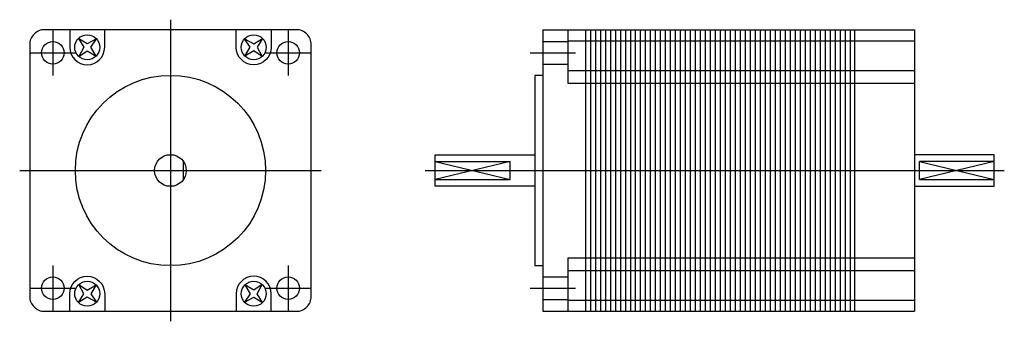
# Model space of a CAD drawing. Extents: x -30 to 167, y -30 to 30.
import ezdxf

# ---------------------------------------------------------------- set-up
doc = ezdxf.new("R2010")
doc.units = 0
doc.header["$LTSCALE"] = 2
doc.linetypes.add('CENTER', pattern=[0])
doc.layers.get('0').update_dxf_attribs({"linetype": 'CONTINUOUS'})
doc.layers.add('CENTER', color=1, linetype='CENTER')

msp = doc.modelspace()

# ---------------------------------------------------------------- linework, layer by layer
at = {"color": 0}
for p, q in [((74.6, 28.2), (74.6, -28.2)), ((74.6, 28.2), (149, 28.2)), ((79.6, 28.2), (79.6, 17.5)), ((83.1, 28.2), (83.1, -28.2)), ((84.1, 28.2), (84.1, -28.2)), ((85.1, 28.2), (85.1, -28.2)), ((86.1, 28.2), (86.1, -28.2)), ((87.1, 28.2), (87.1, -28.2)), ((88.1, 28.2), (88.1, -28.2)), ((89.1, 28.2), (89.1, -28.2)), ((90.1, 28.2), (90.1, -28.2)), ((91.1, 28.2), (91.1, -28.2)), ((92.1, 28.2), (92.1, -28.2)), ((93.1, 28.2), (93.1, -28.2)), ((94.1, 28.2), (94.1, -28.2)), ((95.1, 28.2), (95.1, -28.2)), ((96.1, 28.2), (96.1, -28.2)), ((97.1, 28.2), (97.1, -28.2)), ((98.1, 28.2), (98.1, -28.2)), ((99.1, 28.2), (99.1, -28.2)), ((100.1, 28.2), (100.1, -28.2)), ((101.1, 28.2), (101.1, -28.2)), ((102.1, 28.2), (102.1, -28.2)), ((103.1, 28.2), (103.1, -28.2)), ((104.1, 28.2), (104.1, -28.2)), ((105.1, 28.2), (105.1, -28.2)), ((106.1, 28.2), (106.1, -28.2)), ((107.1, 28.2), (107.1, -28.2)), ((108.1, 28.2), (108.1, -28.2)), ((109.1, 28.2), (109.1, -28.2)), ((110.1, 28.2), (110.1, -28.2)), ((111.1, 28.2), (111.1, -28.2)), ((112.1, 28.2), (112.1, -28.2)), ((113.1, 28.2), (113.1, -28.2)), ((114.1, 28.2), (114.1, -28.2)), ((115.1, 28.2), (115.1, -28.2)), ((116.1, 28.2), (116.1, -28.2)), ((117.1, 28.2), (117.1, -28.2)), ((118.1, 28.2), (118.1, -28.2)), ((119.1, 28.2), (119.1, -28.2)), ((120.1, 28.2), (120.1, -28.2)), ((121.1, 28.2), (121.1, -28.2)), ((122.1, 28.2), (122.1, -28.2)), ((123.1, 28.2), (123.1, -28.2)), ((124.1, 28.2), (124.1, -28.2)), ((125.1, 28.2), (125.1, -28.2)), ((126.1, 28.2), (126.1, -28.2)), ((127.1, 28.2), (127.1, -28.2)), ((128.1, 28.2), (128.1, -28.2)), ((129.1, 28.2), (129.1, -28.2)), ((130.1, 28.2), (130.1, -28.2)), ((131.1, 28.2), (131.1, -28.2)), ((132.1, 28.2), (132.1, -28.2)), ((133.1, 28.2), (133.1, -28.2)), ((134.1, 28.2), (134.1, -28.2)), ((135.1, 28.2), (135.1, -28.2)), ((136.1, 28.2), (136.1, -28.2)), ((137, 28.2), (137, -28.2)), ((149, 28.2), (149, -28.2)), ((74.6, 25.82), (79.6, 25.82)), ((79.6, 26), (149, 26)), ((74.6, 21.32), (79.6, 21.32)), ((79.6, 20), (149, 20)), ((79.6, 17.5), (149, 17.5)), ((2.62, -1.79), (2.62, 1.79)), ((53, 1.79), (68, 1.79)), ((53, 1.79), (68, -1.79)), ((68, 1.79), (53, -1.79)), ((68, -1.79), (68, 1.79)), ((165, 1.79), (150, -1.79)), ((150, 1.79), (165, -1.79)), ((150, -1.79), (150, 1.79)), ((165, 1.79), (150, 1.79)), ((53, -1.79), (68, -1.79)), ((150, -1.79), (165, -1.79)), ((79.6, -17.5), (149, -17.5)), ((79.6, -17.5), (79.6, -28.2)), ((74.6, -21.32), (79.6, -21.32)), ((79.6, -20), (149, -20)), ((74.6, -25.82), (79.6, -25.82)), ((79.6, -26), (149, -26)), ((74.6, -28.2), (149, -28.2))]:
    msp.add_line(p, q, dxfattribs=at)
msp.add_lwpolyline([(-28.2, 25.2), (-28.2, -25.2, 0.414214), (-25.2, -28.2), (25.2, -28.2, 0.414214), (28.2, -25.2), (28.2, 25.2, 0.414214), (25.2, 28.2), (-25.2, 28.2, 0.414214)], format="xyb", close=True, dxfattribs=at)
for points in [[(-20.18, 28.2), (-20.18, 24.68, 1), (-13.18, 24.68), (-13.18, 28.2)], [(20.18, 28.2), (20.18, 24.68, -1), (13.18, 24.68), (13.18, 28.2)], [(-20.18, -28.2), (-20.18, -24.68, -1), (-13.18, -24.68), (-13.18, -28.2)], [(20.18, -28.2), (20.18, -24.68, 1), (13.18, -24.68), (13.18, -28.2)]]:
    msp.add_lwpolyline(points, format="xyb", dxfattribs=at)
for points in [[(-14.82, 26.35), (-16.67, 25.38), (-18.45, 26.45), (-17.38, 24.67), (-18.35, 22.82), (-16.67, 23.97), (-14.91, 22.91), (-15.97, 24.67), (-14.82, 26.35)], [(14.82, 26.35), (16.67, 25.38), (18.45, 26.45), (17.38, 24.67), (18.35, 22.82), (16.67, 23.97), (14.91, 22.91), (15.97, 24.67), (14.82, 26.35)], [(74.6, 19.05), (73, 19.05), (73, -19.05), (74.6, -19.05)], [(73, -3.17), (53, -3.17), (53, 3.17), (73, 3.17)], [(149, -3.17), (165, -3.17), (165, 3.17), (149, 3.17)], [(-14.82, -26.35), (-16.67, -25.38), (-18.45, -26.45), (-17.38, -24.67), (-18.35, -22.82), (-16.67, -23.97), (-14.91, -22.91), (-15.97, -24.67), (-14.82, -26.35)], [(14.82, -26.35), (16.67, -25.38), (18.45, -26.45), (17.38, -24.67), (18.35, -22.82), (16.67, -23.97), (14.91, -22.91), (15.97, -24.67), (14.82, -26.35)]]:
    msp.add_lwpolyline(points, dxfattribs=at)
for centre, radius in [((-23.57, 23.57), 2.25), ((-16.68, 24.68), 2.5), ((16.68, 24.68), 2.5), ((23.57, 23.57), 2.25), ((0, 0), 19.05), ((0, 0), 3.17), ((-23.57, -23.57), 2.25), ((23.57, -23.57), 2.25), ((-16.68, -24.68), 2.5), ((16.68, -24.68), 2.5)]:
    msp.add_circle(centre, radius, dxfattribs=at)
at = {"layer": 'CENTER', "color": 0}
for p, q in [((0, 30.2), (0, -30.2)), ((-23.57, 28.11), (-23.57, 19.03)), ((23.57, 28.11), (23.57, 19.03)), ((-28.11, 23.57), (-19.03, 23.57)), ((19.03, 23.57), (28.11, 23.57)), ((72.03, 23.57), (81.11, 23.57)), ((-30.2, 0), (30.2, 0)), ((51, 0), (167, 0)), ((-23.57, -19.03), (-23.57, -28.11)), ((23.57, -19.03), (23.57, -28.11)), ((-28.11, -23.57), (-19.03, -23.57)), ((19.03, -23.57), (28.11, -23.57)), ((72.03, -23.57), (81.11, -23.57))]:
    msp.add_line(p, q, dxfattribs=at)

doc.saveas('drawing.dxf')
